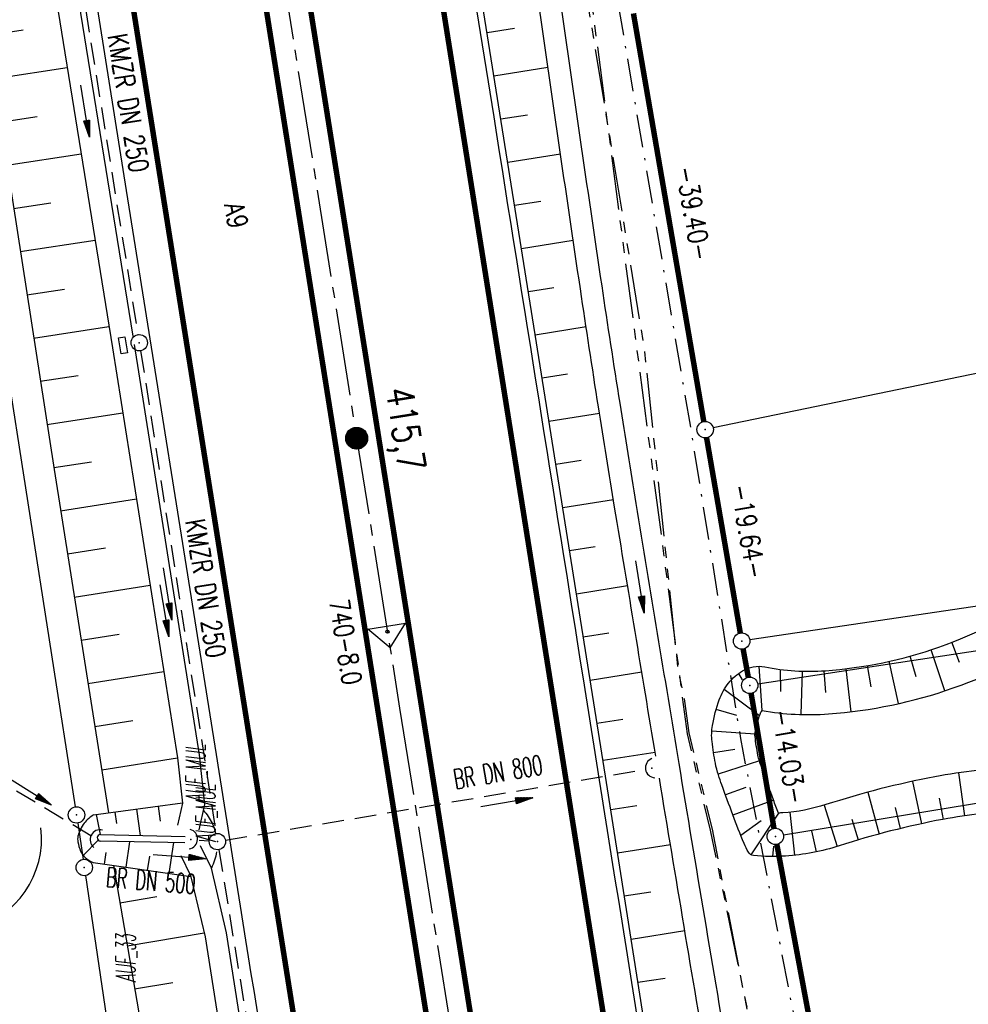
# Model space of a CAD drawing. Extents: x 447693 to 448165, y 439527 to 440695.
# Tile 21 of 88: x 447973 to 448060, y 439632 to 439722. Entities that reach past the tile are written whole.
import ezdxf
from ezdxf.enums import TextEntityAlignment as Align

# ---------------------------------------------------------------- set-up
doc = ezdxf.new("R2010")
doc.units = 0
doc.header["$LTSCALE"] = 2
doc.header["$MEASUREMENT"] = 0
for name, pattern in [('ACHSE', [5.5, 4, -0.5, 0.5, -0.5]), ('AUSGEZOGEN', [0]), ('BAB-FM2', [2.6, 1.5, -0.5, 0.1, -0.5]), ('GESTRICH-X2', [1.5, 1, -0.5]), ('PHANTOMX2', [5, 2.5, -0.5, 0.5, -0.5, 0.5, -0.5])]:
    doc.linetypes.add(name, pattern=pattern)
doc.layers.get('0').update_dxf_attribs({"linetype": 'AUSGEZOGEN'})
for name, color, linetype in [('210-ABSTAND', 8, 'AUSGEZOGEN'), ('210-GRENZL', 8, 'AUSGEZOGEN'), ('210-GRENZL-BAB', 7, 'AUSGEZOGEN'), ('210-GRENZP-BAB', 7, 'AUSGEZOGEN'), ('ACHSETOP', 250, 'ACHSE'), ('ANMERKUNG', 7, 'CONTINUOUS'), ('BAB_FM', 5, 'BAB-FM2'), ('BOESCHG', 250, 'AUSGEZOGEN'), ('DB-Wege', 15, 'CONTINUOUS'), ('DURCHL', 200, 'GESTRICH-X2'), ('FBRTOP', 250, 'AUSGEZOGEN'), ('GRABEN', 250, 'AUSGEZOGEN'), ('HEKT_B', 250, 'CONTINUOUS'), ('KANAL', 7, 'GESTRICH-X2'), ('Lichtwellenleiter COLT', 46, 'PHANTOMX2'), ('Lichtwellenleiter GLH', 46, 'PHANTOMX2'), ('MULDE', 250, 'AUSGEZOGEN'), ('Netzknoten_PKT', 7, 'CONTINUOUS'), ('Netzknoten_PKT-NR', 7, 'CONTINUOUS'), ('Netzknoten_SIGNATUR', 7, 'CONTINUOUS'), ('PFEIL', 7, 'CONTINUOUS'), ('PFEILTOP', 200, 'AUSGEZOGEN'), ('SCHRIFT', 7, 'AUSGEZOGEN'), ('SCHSYMBOL', 200, 'AUSGEZOGEN'), ('TEXTO', 4, 'CONTINUOUS')]:
    doc.layers.add(name, color=color, linetype=linetype)
doc.styles.add('ROMANS', font='romans.shx', dxfattribs={"width": 0.8})

# ---------------------------------------------------------------- blocks, each defined once
blk = doc.blocks.new('DL')
at = {"color": 0}
blk.add_arc((-0.311, 0.025), 0.91, 282.5363, 77.4637, dxfattribs=at)
blk.add_point((0.597, 0.003), dxfattribs=at)
blk = doc.blocks.new('*X15')
at = {"color": 0}
for p, q in [((212.234, 257.394), (213.242, 258.402)), ((212.236, 257.466), (213.169, 258.4)), ((212.237, 257.326), (213.31, 258.399)), ((212.244, 257.262), (213.373, 258.392)), ((212.244, 257.545), (213.09, 258.391)), ((212.254, 257.202), (213.434, 258.381)), ((212.261, 257.633), (213.003, 258.375)), ((212.268, 257.145), (213.491, 258.368)), ((212.284, 257.09), (213.545, 258.351)), ((212.29, 257.732), (212.903, 258.346)), ((212.303, 257.038), (213.597, 258.333)), ((212.324, 256.988), (213.647, 258.312)), ((212.343, 257.856), (212.779, 258.293)), ((212.347, 256.941), (213.694, 258.288)), ((212.372, 256.895), (213.74, 258.263)), ((212.399, 256.852), (213.783, 258.236)), ((212.428, 256.81), (213.825, 258.207)), ((212.459, 256.77), (213.865, 258.176)), ((212.492, 256.732), (213.903, 258.143)), ((212.526, 256.696), (213.939, 258.109)), ((212.563, 256.662), (213.974, 258.073)), ((212.601, 256.629), (214.006, 258.035)), ((212.64, 256.598), (214.037, 257.995)), ((212.682, 256.569), (214.066, 257.953)), ((212.726, 256.542), (214.093, 257.91)), ((212.771, 256.517), (214.119, 257.864)), ((212.819, 256.493), (214.142, 257.817)), ((212.868, 256.472), (214.163, 257.767)), ((212.92, 256.454), (214.182, 257.715)), ((212.975, 256.437), (214.198, 257.661)), ((213.032, 256.424), (214.211, 257.603)), ((213.092, 256.414), (214.222, 257.543)), ((213.156, 256.407), (214.229, 257.479)), ((213.224, 256.404), (214.232, 257.412)), ((213.296, 256.406), (214.23, 257.339)), ((213.375, 256.414), (214.222, 257.26)), ((213.463, 256.43), (214.205, 257.173)), ((213.563, 256.46), (214.176, 257.073)), ((213.686, 256.512), (214.123, 256.949))]:
    blk.add_line(p, q, dxfattribs=at)
blk = doc.blocks.new('SRMAST2')
at = {"color": 0}
blk.add_circle((0, 0), 0.999, dxfattribs=at)
blk.add_point((0, 0), dxfattribs=at)
blk.add_blockref('*X15', (-213.233, -257.403))
blk = doc.blocks.new('40')
at = {"color": 0}
blk.add_arc((0.025, 0.311), 0.91, 192.5363, 347.4637, dxfattribs=at)
blk.add_point((0, 0), dxfattribs=at)
blk = doc.blocks.new('GST')
at = {"color": 0}
blk.add_circle((0, 0), 0.75, dxfattribs=at)
blk.add_point((0, 0), dxfattribs=at)
blk = doc.blocks.new('17')
blk.add_lwpolyline([(-0.755, -1.218), (0.748, -1.218), (0.748, -1.801), (-0.755, -1.801)], close=True)
blk.add_blockref('GST', (0, 0))
blk = doc.blocks.new('10')
blk.add_blockref('GST', (0, 0))
blk = doc.blocks.new('42')
at = {"color": 0}
blk.add_arc((-0.025, -0.311), 0.91, 12.5363, 167.4637, dxfattribs=at)
blk.add_point((0, 0), dxfattribs=at)
blk = doc.blocks.new('PFEIL2')
at = {"color": 0}
for p, q in [((0.88, 0.002), (-2.401, -0.012)), ((0.881, -0.271), (0.879, 0.276)), ((0.879, 0.276), (2.429, 0.009)), ((0.911, 0.27), (0.879, 0.265)), ((0.965, 0.261), (0.879, 0.246)), ((1.019, 0.252), (0.879, 0.228)), ((1.073, 0.242), (0.879, 0.209)), ((1.127, 0.233), (0.879, 0.191)), ((1.181, 0.224), (0.879, 0.172)), ((1.235, 0.214), (0.879, 0.154)), ((1.289, 0.205), (0.879, 0.135)), ((1.343, 0.196), (0.879, 0.117)), ((1.397, 0.187), (0.879, 0.098)), ((1.451, 0.177), (0.879, 0.08)), ((1.505, 0.168), (0.879, 0.061)), ((1.559, 0.159), (0.88, 0.043)), ((1.613, 0.149), (0.88, 0.024)), ((1.668, 0.14), (0.88, 0.006)), ((1.722, 0.131), (0.88, -0.013)), ((1.776, 0.121), (0.88, -0.031)), ((1.83, 0.112), (0.88, -0.05)), ((1.884, 0.103), (0.88, -0.068)), ((1.938, 0.094), (0.88, -0.087)), ((1.992, 0.084), (0.88, -0.105)), ((2.046, 0.075), (0.88, -0.124)), ((2.1, 0.066), (0.88, -0.142)), ((2.154, 0.056), (0.88, -0.161)), ((2.208, 0.047), (0.88, -0.179)), ((2.262, 0.038), (0.881, -0.198)), ((2.316, 0.029), (0.881, -0.216)), ((2.37, 0.019), (0.881, -0.235)), ((2.424, 0.01), (0.881, -0.253)), ((2.429, 0.009), (0.881, -0.271))]:
    blk.add_line(p, q, dxfattribs=at)
blk = doc.blocks.new('PKT')
at = {"color": 0}
blk.add_circle((0, 0), 0.15, dxfattribs=at)
blk.add_point((0, 0), dxfattribs=at)
blk = doc.blocks.new('Station_Netzknoten')
at = {"layer": 'Netzknoten_SIGNATUR'}
for p, q in [((-1.75, 0.5), (1.75, 0.5)), ((0, -1.5), (-1.75, 0.5)), ((0, -1.5), (1.75, 0.5))]:
    blk.add_line(p, q, dxfattribs=at)
blk.add_point((0, 0), dxfattribs=at)

msp = doc.modelspace()

# ---------------------------------------------------------------- linework, layer by layer
at = {"layer": '210-GRENZL'}
for p, q in [((448138.509, 439705.931), (448036.885, 439684.853)), ((448073.718, 439670.41), (448040.232, 439665.46)), ((448074.678, 439666.537), (448040.972, 439661.413)), ((448062.99, 439650.819), (448043.31, 439647.591))]:
    msp.add_line(p, q, dxfattribs=at)
at = {"layer": '210-GRENZL-BAB', "flags": 128}
for points in [[(447963.316, 439747.579), (447978.514, 439650.181)], [(447978.74, 439648.698), (447979.231, 439645.372)], [(447979.449, 439643.888), (447993.833, 439546.541)]]:
    msp.add_lwpolyline(points, dxfattribs=at)
at = {"layer": '210-GRENZL-BAB', "const_width": 0.5, "flags": 128}
for points in [[(448036.023, 439685.44), (448029.587, 439722.791)], [(448036.277, 439683.961), (448039.362, 439666.089)], [(448040.095, 439662.038), (448039.624, 439664.613)], [(448042.445, 439648.209), (448040.355, 439660.56)], [(448059.448, 439556.982), (448042.707, 439646.733)]]:
    msp.add_lwpolyline(points, dxfattribs=at)
at = {"layer": 'ACHSETOP'}
msp.add_lwpolyline([(447846.968, 440672.451), (447854.979, 440622.107), (447866.765, 440548.039), (447886.407, 440424.592), (447902.122, 440325.834), (447913.908, 440251.766), (447929.622, 440153.009), (447941.408, 440078.94), (447949.265, 440029.562), (447961.051, 439955.493), (447972.836, 439881.425), (447988.551, 439782.668), (448008.194, 439659.221), (448023.908, 439560.463), (448025.326, 439551.552)], dxfattribs=at)
at = {"layer": 'BAB_FM', "flags": 128}
msp.add_lwpolyline([(447976.376, 440078.78), (447983.763, 440030.339), (447991.359, 439980.919), (447998.738, 439931.464), (448006.669, 439878.046), (448007.2, 439874.08), (448012.989, 439832.473), (448020.088, 439782.973), (448026.515, 439733.366), (448034.94, 439684.078), (448038.592, 439661.37), (448039.38, 439656.432), (448045.411, 439624.99), (448052.694, 439585.646)], dxfattribs=at)
at = {"layer": 'BOESCHG'}
for p, q in [((447970.4, 439720.75), (447973.767, 439721.303)), ((448018.693, 439721.403), (448016.196, 439721.005)), ((448021.452, 439719.999), (448021.45, 439719.999)), ((447971.026, 439716.799), (447977.781, 439717.847)), ((448021.763, 439717.842), (448016.825, 439717.055)), ((448022.025, 439716.041), (448022.024, 439716.04)), ((447971.639, 439712.847), (447975.028, 439713.372)), ((448019.897, 439713.494), (448017.455, 439713.105)), ((448022.602, 439712.082), (448022.6, 439712.082)), ((447972.252, 439708.894), (447979.055, 439709.949)), ((448022.916, 439709.924), (448018.084, 439709.154)), ((448023.179, 439708.124), (448023.178, 439708.124)), ((448021.105, 439705.585), (448018.714, 439705.204)), ((447972.866, 439704.941), (447976.279, 439705.471)), ((448023.761, 439704.167), (448023.759, 439704.167)), ((447973.479, 439700.989), (447980.329, 439702.051)), ((448024.078, 439702.008), (448019.343, 439701.254)), ((448024.343, 439700.209), (448024.342, 439700.209)), ((447974.092, 439697.036), (447977.529, 439697.569)), ((448022.318, 439697.678), (448019.973, 439697.304)), ((448024.931, 439696.253), (448024.929, 439696.252)), ((447974.705, 439693.083), (447981.603, 439694.153)), ((448025.254, 439694.095), (448020.602, 439693.354)), ((448025.528, 439692.298), (448025.527, 439692.298)), ((447975.318, 439689.13), (447978.777, 439689.667)), ((448023.546, 439689.772), (448021.231, 439689.404)), ((448026.143, 439688.345), (448026.141, 439688.345)), ((447975.932, 439685.178), (447982.864, 439686.253)), ((448026.484, 439686.188), (448021.86, 439685.453)), ((448026.77, 439684.395), (448026.769, 439684.395)), ((447976.545, 439681.225), (447980.018, 439681.764)), ((448024.802, 439681.87), (448022.487, 439681.503)), ((448027.408, 439680.446), (448027.406, 439680.446)), ((447977.172, 439677.274), (447984.116, 439678.377)), ((448027.758, 439678.29), (448023.115, 439677.552)), ((448028.052, 439676.498), (448028.051, 439676.498)), ((447977.799, 439673.324), (447981.272, 439673.875)), ((448026.074, 439673.972), (448023.742, 439673.602)), ((448028.7, 439672.551), (448028.699, 439672.551)), ((447978.427, 439669.373), (447985.372, 439670.476)), ((448029.054, 439670.395), (448024.37, 439669.651)), ((448029.349, 439668.604), (448029.348, 439668.604)), ((447979.054, 439665.423), (447982.527, 439665.974)), ((448027.35, 439666.075), (448024.997, 439665.701)), ((448059.423, 439663.388), (448058.712, 439665.238)), ((448030, 439664.657), (448029.998, 439664.657)), ((448058.078, 439660.801), (448056.83, 439664.564)), ((448053.842, 439659.628), (448052.977, 439663.497)), ((448055.446, 439662.071), (448054.916, 439663.982)), ((447979.681, 439661.472), (447986.628, 439662.576)), ((448030.354, 439662.502), (448025.625, 439661.75)), ((448039.573, 439661.81), (448039.222, 439662.398)), ((448041.355, 439658.993), (448041.077, 439663.041)), ((448043.058, 439660.736), (448043.054, 439662.748)), ((448044.929, 439658.629), (448045.047, 439662.592)), ((448047.179, 439660.652), (448047.045, 439662.63)), ((448049.511, 439658.883), (448049.036, 439662.82)), ((448051.35, 439661.155), (448051.015, 439663.109)), ((448030.65, 439660.71), (448030.649, 439660.71)), ((448041.118, 439658.499), (448037.885, 439660.928)), ((448039.056, 439658.537), (448037.148, 439659.076)), ((447980.309, 439657.522), (447983.782, 439658.074)), ((448028.63, 439658.177), (448026.252, 439657.8)), ((448040.71, 439656.827), (448036.756, 439657.117)), ((448031.304, 439656.764), (448031.302, 439656.764)), ((448031.587, 439655.167), (448026.807, 439654.408)), ((448038.873, 439655.43), (448036.914, 439655.128)), ((447980.936, 439653.571), (447987.884, 439654.675)), ((448041.106, 439654.394), (448037.334, 439653.174)), ((448059.318, 439653.284), (448059.883, 439649.36)), ((448031.957, 439652.818), (448031.956, 439652.818)), ((448055.115, 439652.513), (448055.95, 439648.637)), ((448039.863, 439651.965), (448038, 439651.289)), ((448051.03, 439651.522), (448052.063, 439647.694)), ((448042.406, 439650.786), (448038.687, 439649.411)), ((448057.543, 439650.981), (448057.91, 439649.032)), ((447982.319, 439648.658), (447982.178, 439649.705)), ((447984.486, 439647.564), (447984.16, 439649.973)), ((447986.326, 439648.879), (447986.142, 439650.241)), ((448029.91, 439650.278), (448027.504, 439649.898)), ((448043.899, 439649.686), (448044.319, 439645.743)), ((448047.046, 439650.338), (448048.229, 439646.554)), ((448053.533, 439650.117), (448054, 439648.191)), ((447980.425, 439649.467), (447980.798, 439647.648)), ((448032.614, 439648.872), (448032.612, 439648.872)), ((448041.269, 439648.901), (448039.41, 439647.546)), ((448042.87, 439649.61), (448040.338, 439645.801)), ((448049.573, 439649.048), (448050.139, 439647.148)), ((448045.892, 439647.993), (448046.294, 439646.052)), ((447979.256, 439645.716), (447980.626, 439647.126)), ((447983.161, 439644.654), (447983.5, 439646.992)), ((447987.119, 439644.079), (447987.53, 439646.904)), ((448032.972, 439646.712), (448028.128, 439645.947)), ((448042.39, 439646.571), (448042.322, 439645.636)), ((447981.181, 439644.942), (447981.333, 439645.989)), ((447985.14, 439644.367), (447985.327, 439645.657)), ((448033.27, 439644.926), (448033.269, 439644.926)), ((447982.593, 439641.397), (447985.99, 439641.982)), ((448031.191, 439642.381), (448028.751, 439641.996)), ((448033.93, 439640.981), (448033.928, 439640.981)), ((447983.272, 439637.455), (447990.302, 439638.665)), ((448034.291, 439638.821), (448029.374, 439638.045)), ((448034.59, 439637.036), (448034.589, 439637.036)), ((448032.475, 439634.485), (448029.998, 439634.094)), ((447983.95, 439633.513), (447987.451, 439634.116)), ((448035.254, 439633.091), (448035.252, 439633.091))]:
    msp.add_line(p, q, dxfattribs=at)
for points in [[(448042.664, 439554.311), (448038.84, 439578.62), (448033.041, 439614.814), (448027.018, 439652.986), (448021.506, 439687.687), (448014.501, 439731.649), (448007.865, 439773.208), (447999.641, 439824.897), (447993.116, 439866.677), (447985.763, 439912.343), (447977.734, 439962.706), (447968.383, 440022.168), (447959.802, 440076.56)], [(447980.15, 439645.093), (447989.098, 439643.792)]]:
    msp.add_lwpolyline(points, dxfattribs=at)
at = {"layer": 'BOESCHG', "flags": 128}
for points in [[(447962.416, 439769.366), (447970.638, 439719.307), (447976.574, 439681.044), (447981.565, 439649.621)], [(447980.196, 439649.436), (447988.326, 439650.536)], [(447982.005, 439644.823), (447990.736, 439594.093)]]:
    msp.add_lwpolyline(points, dxfattribs=at)
at = {"layer": 'BOESCHG'}
for points in [[(448075.367, 439649.581, 0.026781), (448065.014, 439649.81, 0.03877), (448057.897, 439649.031, 0.031554), (448048.416, 439646.615, -0.061862), (448043.501, 439645.674, -0.042239), (448040.569, 439645.729, -0.238057), (448040.107, 439646.026, -0.034084), (448039.709, 439646.819, -0.010667), (448038.672, 439649.455, -0.001987), (448037.674, 439652.19, -0.005989), (448037.358, 439653.103, -0.033381), (448037.081, 439654.166, -0.018231), (448036.777, 439656.152, -0.071579), (448036.817, 439657.612, -0.042643), (448037.435, 439659.975, -0.08432), (448038.291, 439661.509, -0.087233), (448039.569, 439662.628, -0.188083), (448041.604, 439662.985, 0.067857), (448047.149, 439662.636, 0.06655), (448057.523, 439664.8, 0.062722), (448067.574, 439669.827)], [(448075.666, 439653.533, 0.026781), (448064.889, 439653.771, 0.03877), (448057.162, 439652.926, 0.031554), (448047.197, 439650.386, -0.061862), (448043.242, 439649.629, -0.007213), (448042.855, 439649.609, -0.005222), (448042.39, 439650.828, -0.001987), (448041.404, 439653.534, -0.005989), (448041.118, 439654.357, -0.033381), (448040.975, 439654.908, -0.018231), (448040.714, 439656.608, -0.071579), (448040.723, 439656.939, -0.042643), (448041.171, 439658.65, -0.077549), (448041.358, 439658.997, 0.062278), (448047.437, 439658.683, 0.06655), (448058.839, 439661.061, 0.062722), (448069.776, 439666.531, 0.062722)], [(447990.234, 439649.862, -0.077745), (447991.04, 439648.681, -0.051561), (447991.358, 439647.785, -0.085141)], [(447980.196, 439649.436, 0.051615), (447979.618, 439648.998, 0.065202), (447979.252, 439648.555, 0.033221), (447978.914, 439647.927, 0.051305), (447978.767, 439647.488, 0.099675), (447978.755, 439646.985, 0.055249), (447979.01, 439646.12, 0.11068), (447979.41, 439645.556, 0.087189), (447980.15, 439645.093)], [(447991.444, 439646.06, -0.085141), (447990.97, 439644.57)]]:
    msp.add_lwpolyline(points, format="xyb", dxfattribs=at)
at = {"layer": 'DB-Wege', "linetype": 'Continuous'}
msp.add_ellipse((447966.934, 439647.267), major_axis=(8.423, 1.143), ratio=1, start_param=-1.464752, end_param=-0.016611, dxfattribs=at)
at = {"layer": 'DURCHL'}
for p, q in [((447967.992, 439654.74), (447979.944, 439647.568)), ((447992.25, 439647.125), (448030.531, 439653.594)), ((447989.844, 439647.125), (447990.781, 439647.063))]:
    msp.add_line(p, q, dxfattribs=at)
at = {"layer": 'FBRTOP'}
for points in [[(447863.757, 440675.122, 0.000001), (447863.91, 440674.157, -0.000001), (447871.768, 440624.779), (447883.554, 440550.71, -0.000005), (447893.375, 440488.987, 0.000006), (447903.196, 440427.263, 0.000001), (447911.053, 440377.884, -0.000001), (447918.911, 440328.506), (447930.697, 440254.437, -0.000002), (447938.554, 440205.059, 0.000002), (447946.411, 440155.68), (447958.197, 440081.611), (447966.054, 440032.233, 0.000001), (447971.947, 439995.199, -0.000001), (447977.84, 439958.164, -0.000005), (447983.732, 439921.13, 0.000005), (447989.625, 439884.096, 0.000004), (447997.482, 439834.718, -0.000003), (448005.34, 439785.34, 0), (448016.799, 439713.325, -0.000001), (448024.983, 439661.892, -0.000001), (448032.84, 439612.513, 0.000002), (448040.697, 439563.134), (448042.115, 439554.224, -0.000002)], [(447926.482, 440062.971), (447932.229, 440026.851, 0.000001), (447938.122, 439989.817), (447944.015, 439952.782, -0.000005), (447949.908, 439915.748, 0.000005), (447955.8, 439878.714, 0.000004), (447963.658, 439829.336, -0.000003), (447971.515, 439779.957), (447982.975, 439707.942), (447991.158, 439656.51, -0.000001), (447999.015, 439607.131, 0.000002), (448006.872, 439557.752), (448008.29, 439548.841, -0.000002)]]:
    msp.add_lwpolyline(points, format="xyb", dxfattribs=at)
at = {"layer": 'FBRTOP', "const_width": 0.5}
for points in [[(447860.794, 440674.651), (447868.805, 440624.307), (447880.591, 440550.239), (447900.233, 440426.792), (447915.948, 440328.034), (447927.734, 440253.966), (447943.448, 440155.209), (447955.234, 440081.14), (447963.091, 440031.762), (447974.877, 439957.693), (447986.662, 439883.625), (448002.377, 439784.868), (448022.02, 439661.421), (448037.734, 439562.663), (448039.152, 439553.752)], [(447833.142, 440670.251), (447841.153, 440619.907), (447852.939, 440545.839), (447872.581, 440422.392), (447888.296, 440323.634), (447900.082, 440249.566), (447915.796, 440150.809), (447927.582, 440076.74), (447935.439, 440027.362), (447947.225, 439953.293), (447959.01, 439879.225), (447974.725, 439780.468), (447994.368, 439657.021), (448010.082, 439558.263), (448011.5, 439549.352)]]:
    msp.add_lwpolyline(points, dxfattribs=at)
for points in [[(447869.981, 440514.593, -0.002287), (447874.611, 440486.001, 0.000006), (447884.432, 440424.278, 0.000001), (447892.289, 440374.899, -0.000001), (447900.147, 440325.52), (447911.933, 440251.452, -0.000002), (447919.79, 440202.073, 0.000002), (447927.647, 440152.695), (447939.433, 440078.626), (447947.29, 440029.248, 0.000001), (447953.183, 439992.213, -0.000001), (447959.076, 439955.179, -0.000005), (447964.968, 439918.145, 0.000005), (447970.861, 439881.111, 0.000004), (447978.718, 439831.732, -0.000003), (447986.576, 439782.354, 0), (447998.035, 439710.339, -0.000001), (448006.219, 439658.907, -0.000001), (448014.076, 439609.528, 0.000002), (448021.933, 439560.149), (448023.351, 439551.238, -0.000002)], [(447874.057, 440515.262, 0.001447), (447878.561, 440486.63, 0.000006), (447888.382, 440424.906, 0.000001), (447896.24, 440375.527, -0.000001), (447904.097, 440326.148), (447915.883, 440252.08, -0.000002), (447923.74, 440202.702, 0.000002), (447931.597, 440153.323), (447943.383, 440079.254), (447951.24, 440029.876, 0.000001), (447957.133, 439992.842, -0.000001), (447963.026, 439955.807, -0.000005), (447968.919, 439918.773, 0.000005), (447974.811, 439881.739, 0.000004), (447982.669, 439832.361, -0.000003), (447990.526, 439782.982, 0), (448001.985, 439710.967, -0.000001), (448010.169, 439659.535, -0.000001), (448018.026, 439610.156, 0.000002), (448025.883, 439560.777), (448027.301, 439551.866, -0.000002)]]:
    msp.add_lwpolyline(points, format="xyb", dxfattribs=at)
at = {"layer": 'GRABEN', "flags": 128}
for points in [[(447988.554, 439646.882), (447980.798, 439647.05)], [(447980.822, 439647.649), (447988.566, 439647.469)]]:
    msp.add_lwpolyline(points, dxfattribs=at)
at = {"layer": 'GRABEN'}
msp.add_arc((447980.826, 439647.349), 0.3, 90.8363, 264.60294, dxfattribs=at)
at = {"layer": 'KANAL'}
for p, q in [((447977.563, 439734.906), (447984.25, 439693.406)), ((447984.5, 439691.906), (447991.406, 439647.75)), ((447992.25, 439647.125), (448030.531, 439653.594)), ((447989.844, 439647.125), (447990.781, 439647.063)), ((447991.656, 439646.25), (447998.594, 439603.875))]:
    msp.add_line(p, q, dxfattribs=at)
at = {"layer": 'Lichtwellenleiter COLT', "flags": 128}
msp.add_lwpolyline([(447873.747, 440676.712), (447874.647, 440671.227), (447882.743, 440621.816), (447893.243, 440559.754), (447906.646, 440487.423), (447909.386, 440471.151), (447912.721, 440453.218), (447917.044, 440405.942), (447919.886, 440390.181), (447927.844, 440336.248), (447942.296, 440260.566), (447954.04, 440202.74), (447957.7, 440188.26), (447959.4, 440175.75), (447960.07, 440169.25), (447961.81, 440148.13), (447963.55, 440130.17), (447963.506, 440129.334), (447968.861, 440087.559), (447979.189, 440023.257), (447988.525, 439977.526), (447998.442, 439914.316), (448006.28, 439873.122), (448006.267, 439869.157), (448005.874, 439863.609), (448011.832, 439814.841), (448022.864, 439739.258), (448030.578, 439692.056), (448033.657, 439662.666), (448034.267, 439659.866), (448034.646, 439656.959), (448036.775, 439648.126), (448050.916, 439574.936), (448054.158, 439556.14)], dxfattribs=at)
at = {"layer": 'Lichtwellenleiter GLH', "flags": 128}
msp.add_lwpolyline([(447872.955, 440676.586), (447875.367, 440660.321), (447880.412, 440631.063), (447880.412, 440631.063), (447886.147, 440597.164), (447886.147, 440597.164), (447893.661, 440558.322), (447900.67, 440519.923), (447907.3, 440482.7), (447909.23, 440471.062), (447912.703, 440452.29), (447914.997, 440432.623), (447915.788, 440423.489), (447919.232, 440390.883), (447920.343, 440380.593), (447924.418, 440355.617), (447927.844, 440336.248), (447929.447, 440326.792), (447935.525, 440296.18), (447942.031, 440262.984), (447948.797, 440230.467), (447954.105, 440202.751), (447958.922, 440178.192), (447960.608, 440159.317), (447960.896, 440156.036), (447963.287, 440131.497), (447963.506, 440129.334), (447966.234, 440106.666), (447971.089, 440074.139), (447974.365, 440050.018), (447979.33, 440022.957), (447983.472, 440005.118), (447984.106, 440002.087), (447989.086, 439972.242), (447993.547, 439944.128), (447998.868, 439913.91), (448004.742, 439881.864), (448006.304, 439864.419), (448005.446, 439862.678), (448012.767, 439800.671), (448020.075, 439759.699), (448023.77, 439738.984), (448034.49, 439656.87), (448036.619, 439648.037), (448043.766, 439613.245), (448044.252, 439610.859), (448044.704, 439608.343), (448054.082, 439556.128)], dxfattribs=at)
at = {"layer": 'MULDE'}
for points in [[(448031.624, 439654.826, -0.000452), (448027.868, 439677.618, -0.001227), (448026.387, 439686.795, -0.002618), (448024.733, 439697.573, -0.001039), (448020.767, 439724.741, -0.00131), (448017.778, 439745.913, -0.001082), (448014.282, 439771.559, -0.005418), (448012.079, 439789.457, 0.004874), (448009.657, 439809.312, 0.007544), (448008.132, 439819.662, -0.003023), (448004.082, 439845.537, -0.008659), (448001.27, 439866.733, -0.106749), (448001.483, 439868.896, -0.042024), (448001.832, 439869.733, 0.039576), (448002.076, 439870.311, 0.011044), (448002.329, 439871.133, 0.018218), (448002.442, 439871.594, 0.014362), (448002.456, 439871.678, 0.039283)], [(448051.981, 439555.793, -0.000026), (448051.003, 439560.736, -0.000144), (448048.892, 439571.431, -0.000868), (448041.781, 439607.844, -0.003029), (448039.827, 439618.283, -0.002882), (448038.479, 439625.986, -0.000791), (448033.766, 439654.138, -0.000473), (448029.842, 439677.941, -0.001227), (448028.363, 439687.109, -0.002618), (448026.712, 439697.866, -0.001039), (448022.747, 439725.025, -0.00131)], [(448050.004, 439555.479, -0.000026), (448049.041, 439560.348, -0.000144), (448046.93, 439571.045, -0.000868), (448039.818, 439607.464, -0.003029), (448037.859, 439617.927, -0.002882), (448036.507, 439625.653, -0.000763), (448031.957, 439652.818, -0.000473)], [(448006.487, 439548.555), (448005.62, 439554.096, 0.000089), (448005.62, 439554.096), (447992.357, 439638.663), (447990.97, 439644.57), (447989.978, 439646.615)]]:
    msp.add_lwpolyline(points, format="xyb", dxfattribs=at)
for points in [[(447968.384, 439773.48), (447974.999, 439735.09), (447981.92, 439692.187), (447987.883, 439654.679), (447988.33, 439650.505), (447987.872, 439648.518)], [(447977.054, 439734.906), (447983.773, 439693.261)], [(447983.895, 439692.504), (447989.867, 439654.943), (447990.354, 439650.383), (447989.822, 439648.07)], [(447988.33, 439650.505), (447987.872, 439648.518)], [(447988.178, 439645.741), (447989.074, 439643.896), (447990.393, 439638.279), (447998.934, 439583.818)]]:
    msp.add_lwpolyline(points, dxfattribs=at)

# ---------------------------------------------------------------- block references
at = {"layer": '210-GRENZP-BAB', "rotation": 279.0411497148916}
for p in [(448036.15, 439684.7), (448039.49, 439665.35), (448040.23, 439661.3), (447978.63, 439649.44), (448042.57, 439647.471), (447979.339, 439644.63)]:
    msp.add_blockref('GST', p, dxfattribs=at)
at = {"layer": 'HEKT_B'}
msp.add_blockref('SRMAST2', (448004.265, 439683.91), dxfattribs=at)
at = {"layer": 'Netzknoten_PKT'}
msp.add_blockref('PKT', (448007.081, 439666.211), dxfattribs=at)
at = {"layer": 'Netzknoten_SIGNATUR', "rotation": 9.059596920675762}
msp.add_blockref('Station_Netzknoten', (448007.081, 439666.211), dxfattribs=at)
at = {"layer": 'PFEIL'}
for p, rotation in [((447979.415, 439713.859), 279.1734000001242), ((447986.96, 439669.672), 278.8938000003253), ((448017.976, 439650.582), 9.60009999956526), ((447988.038, 439645.609), 355.334600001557)]:
    msp.add_blockref('PFEIL2', p, dxfattribs=dict(at, rotation=rotation))
at = {"layer": 'PFEILTOP'}
for p, rotation in [((448030.18, 439670.309), 278.7170857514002), ((447986.68, 439668.127), 279.0411497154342), ((447974.294, 439651.614), 327.8239001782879), ((448017.976, 439650.582), 9.600100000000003)]:
    msp.add_blockref('PFEIL2', p, dxfattribs=dict(at, rotation=rotation))
at = {"layer": 'SCHSYMBOL'}
for name, p, rotation in [('17', (447984.376, 439692.653), 279.0411), ('40', (448031.28, 439653.725), 279.0411), ('DL', (447980.527, 439647.336), 153.433192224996), ('42', (447989.106, 439647.197), 266.788641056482), ('10', (447991.52, 439647), 279.0411)]:
    msp.add_blockref(name, p, dxfattribs=dict(at, rotation=rotation))

# ---------------------------------------------------------------- texts
at = {"layer": '210-ABSTAND', "char_height": 1.8, "attachment_point": 5, "style": 'ROMANS'}
for s, insert, rotation in [('-39.40-', (448035.098, 439704.51), 279.7755), ('-19.64-', (448040.104, 439675.419), 279.79396), ('-14.03-', (448043.816, 439654.794), 279.60081)]:
    msp.add_mtext(s, dxfattribs=dict(at, insert=insert, rotation=rotation))
at = {"layer": 'ANMERKUNG', "style": 'ROMANS', "oblique": 7, "width": 0.5}
for s, p in [('AUF_MUL', (447990.443, 439650.624)), ('AUF_MUL', (447991.349, 439646.955)), ('AUF_33', (447984.016, 439634.137))]:
    msp.add_text(s, height=1.8, rotation=90, dxfattribs=at).set_placement(p)
at = {"layer": 'DURCHL', "style": 'ROMANS', "width": 0.6}
msp.add_text('BR DN 800', height=1.8, rotation=9.6001, dxfattribs=at).set_placement((448017.347, 439652.477), align=Align.CENTER)
at = {"layer": 'HEKT_B', "style": 'ROMANS', "width": 0.8}
msp.add_text('415,7', height=2.5, rotation=279.0411, dxfattribs=at).set_placement((448006.906, 439688.375))
at = {"layer": 'Netzknoten_PKT-NR', "style": 'ROMANS', "width": 0.75}
msp.add_text('740-8.0', height=1.8, rotation=279.06344, dxfattribs=at).set_placement((448002.988, 439661.246), align=Align.RIGHT)
at = {"layer": 'SCHRIFT', "style": 'ROMANS', "width": 0.8}
msp.add_text('A9', height=1.8, rotation=281.23581, dxfattribs=at).set_placement((447992.135, 439705.264))
at = {"layer": 'TEXTO', "style": 'ROMANS'}
for s, rotation, width, p in [('KMZR DN 250', 279.1734, 0.75, (447982.486, 439714.454)), ('KMZR DN 250', 278.8938, 0.75, (447989.56, 439670.036)), ('BR DN 500', 355.3346, 0.6, (447985.367, 439642.53))]:
    msp.add_text(s, height=1.8, rotation=rotation, dxfattribs=dict(at, width=width)).set_placement(p, align=Align.CENTER)

doc.saveas('drawing.dxf')
